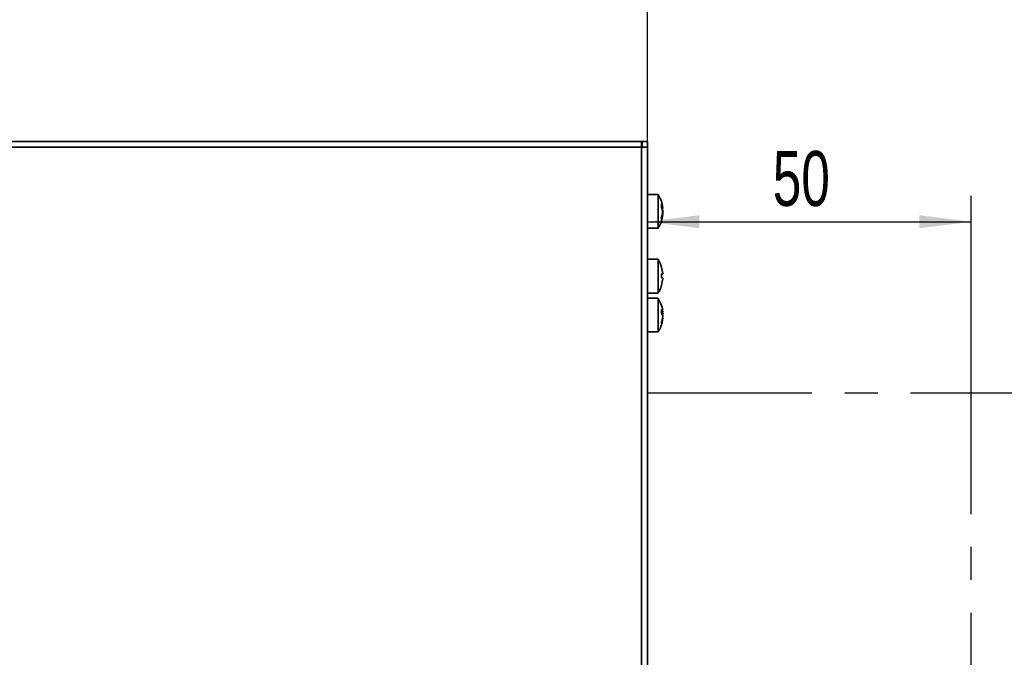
# Model space of a CAD drawing. Header units: millimetres. Extents: x 0 to 420, y 0 to 297.
# Tile 17 of 126: x 155 to 231, y 148 to 197. Entities that reach past the tile are written whole.
import ezdxf

# ---------------------------------------------------------------- set-up
doc = ezdxf.new("R2010")
doc.units = ezdxf.units.MM
doc.linetypes.add('CENTERX2', pattern=[20.32, 12.7, -2.54, 2.54, -2.54])
doc.layers.add('标注层', color=150, linetype='Continuous')
doc.styles.add('SLDTEXTSTYLE2', font='TXT', dxfattribs={"width": 0.7})
doc.dimstyles.new('SLDDIMSTYLE0', dxfattribs={"dimtxt": 4.850694, "dimasz": 4, "dimexe": 0, "dimexo": 0.0625, "dimgap": 1.212674, "dimtad": 2, "dimlfac": 2, "dimrnd": 1e-09, "dimzin": 12, "dimdsep": 46, "dimtxsty": 'SLDTEXTSTYLE2', "dimsah": 1, "dimcen": 0.09, "dimadec": 0, "dimazin": 3, "dimtfac": 1, "dimtdec": 3, "dimtofl": 0, "dimtmove": 0, "dimatfit": 3, "dimfxl": 1, "dimfrac": 2, "dimtolj": 1, "dimtzin": 12, "dimarcsym": 0})

# ---------------------------------------------------------------- blocks, each defined once
blk = doc.blocks.new('_D_2')
at = {"layer": '标注层'}
for p, q in [((81.402, 187.782), (81.402, 205.782)), ((203.902, 187.782), (203.902, 205.782)), ((81.402, 203.782), (203.902, 203.782))]:
    blk.add_line(p, q, dxfattribs=at)
for points in [[(81.402, 203.782), (85.402, 203.282), (85.402, 204.282)], [(203.902, 203.782), (199.902, 204.282), (199.902, 203.282)]]:
    blk.add_solid(points, dxfattribs=at)
at = {"layer": '标注层', "insert": (138.419, 209.239), "char_height": 4.2333, "attachment_point": 1, "style": 'SLDTEXTSTYLE2'}
blk.add_mtext('245', dxfattribs=at)
blk = doc.blocks.new('_D_5')
at = {"layer": '标注层'}
for p, q in [((203.902, 168.382), (203.902, 183.582)), ((228.902, 168.382), (228.902, 183.582)), ((203.902, 181.582), (228.902, 181.582))]:
    blk.add_line(p, q, dxfattribs=at)
for points in [[(203.902, 181.582), (207.902, 181.082), (207.902, 182.082)], [(228.902, 181.582), (224.902, 182.082), (224.902, 181.082)]]:
    blk.add_solid(points, dxfattribs=at)
at = {"layer": '标注层', "insert": (213.58, 187.039), "char_height": 4.2333, "attachment_point": 1, "style": 'SLDTEXTSTYLE2'}
blk.add_mtext('50', dxfattribs=at)
blk = doc.blocks.new('_D_6')
at = {"layer": '标注层'}
for p, q in [((228.902, 168.382), (249.252, 168.382)), ((247.252, 118.382), (247.252, 168.382)), ((228.902, 118.382), (249.252, 118.382))]:
    blk.add_line(p, q, dxfattribs=at)
for points in [[(247.252, 168.382), (246.752, 164.382), (247.752, 164.382)], [(247.252, 118.382), (247.752, 122.382), (246.752, 122.382)]]:
    blk.add_solid(points, dxfattribs=at)
at = {"layer": '标注层', "insert": (241.795, 139.148), "char_height": 4.2333, "attachment_point": 1, "rotation": 90, "style": 'SLDTEXTSTYLE2'}
blk.add_mtext('100', dxfattribs=at)

msp = doc.modelspace()

# ---------------------------------------------------------------- linework, layer by layer
at = {"color": 7, "linetype": 'Continuous', "lineweight": 35}
for p, q in [((203.4519, 187.7818), (81.8519, 187.7818)), ((203.4519, 187.7818), (203.4519, 187.3318)), ((203.5019, 187.7818), (203.4519, 187.7818)), ((203.5019, 187.7818), (203.9019, 187.7818)), ((203.5019, 187.7818), (203.5019, 187.3318)), ((203.9019, 187.3318), (203.9019, 187.7818)), ((203.4519, 187.3318), (81.8519, 187.3318)), ((203.5019, 187.3818), (203.4519, 187.3818)), ((203.4519, 104.2818), (203.4519, 187.3318)), ((203.9019, 187.3318), (203.4519, 187.3318)), ((203.9019, 104.2818), (203.9019, 187.3318)), ((204.7373, 183.6817), (203.9019, 183.6817)), ((204.9998, 182.9378), (205.0793, 182.6885)), ((204.9998, 182.9378), (204.9998, 182.7066)), ((205.0793, 182.4574), (204.9998, 182.7066)), ((205.0165, 182.6541), (205.0863, 182.6541)), ((205.0574, 182.6291), (205.0849, 182.6291)), ((204.9998, 181.9449), (204.9998, 181.7537)), ((205.0863, 182.1094), (205.0513, 182.1094)), ((205.0849, 182.1344), (205.0741, 182.1344)), ((203.9019, 181.0818), (204.7373, 181.0818)), ((204.7373, 178.6817), (203.9019, 178.6817)), ((204.9998, 178.0737), (204.9998, 178.0796)), ((205.0793, 177.689), (204.9998, 178.0796)), ((204.9998, 177.5669), (204.9998, 177.2673)), ((204.9998, 177.5467), (205.0801, 177.5467)), ((205.0793, 177.5162), (204.9998, 177.5162)), ((204.9998, 176.6993), (205.0793, 177.0898)), ((204.9998, 176.6993), (204.9998, 176.6898)), ((203.9019, 176.0817), (204.7373, 176.0817)), ((204.7373, 175.6817), (203.9019, 175.6817)), ((204.9998, 175.0399), (204.9998, 175.0678)), ((204.9998, 174.8222), (205.0793, 174.6491)), ((204.9998, 174.8222), (204.9998, 174.5532)), ((204.9998, 174.6336), (205.0852, 174.6336)), ((205.0793, 174.3801), (204.9998, 174.5532)), ((205.0852, 174.1299), (205.072, 174.1299)), ((204.9998, 173.8285), (204.9998, 173.6957)), ((203.9019, 173.0817), (204.7373, 173.0817))]:
    msp.add_line(p, q, dxfattribs=at)
at = {"color": 8, "linetype": 'Continuous', "lineweight": 35}
for p, q in [((205.0056, 182.6885), (205.0793, 182.6885)), ((205.0541, 182.6427), (205.0793, 182.6427)), ((205.0655, 182.5925), (205.0793, 182.5925)), ((205.0793, 182.055), (205.0364, 182.055)), ((204.9998, 177.5469), (205.0793, 177.5469)), ((204.9998, 174.6491), (205.0793, 174.6491)), ((204.9998, 174.5843), (205.0793, 174.5843))]:
    msp.add_line(p, q, dxfattribs=at)
at = {"color": 7, "linetype": 'CENTERX2'}
for p, q in [((203.9019, 118.3818), (203.9019, 168.3818)), ((203.9019, 168.3818), (228.9019, 168.3818)), ((228.9019, 118.3818), (228.9019, 168.3818))]:
    msp.add_line(p, q, dxfattribs=at)
at = {"color": 7, "linetype": 'Continuous', "lineweight": 35, "flags": 128}
for points in [[(205.0706, 182.651), (205.0728, 182.6376), (205.0793, 182.5925)], [(205.0698, 182.1072), (205.0728, 182.1259), (205.0793, 182.171)], [(205.0713, 182.1286), (205.0728, 182.1376), (205.0793, 182.1818)], [(205.072, 174.6336), (205.0728, 174.6287), (205.0793, 174.5843)]]:
    msp.add_lwpolyline(points, dxfattribs=at)
at = {"color": 7, "linetype": 'Continuous', "lineweight": 35}
for centre, radius, start, end in [((203.5744, 182.2804), 1.5234, 8.945377, 15.562329), ((203.5543, 182.4873), 1.5439, 339.429219, 351.013947), ((203.5542, 182.2962), 1.5441, 339.429528, 351.012939), ((204.9396, 177.1601), 0.4113, 70.139672, 81.579372), ((204.9398, 177.9022), 0.4104, 278.403778, 289.867078), ((204.9396, 176.8603), 0.4114, 70.14709, 81.582054), ((203.0615, 174.4523), 2.0361, 342.161178, 352.291515), ((203.0615, 174.3195), 2.0361, 342.161178, 352.291515)]:
    msp.add_arc(centre, radius, start, end, dxfattribs=at)
for points, knots in [([(205.074, 182.7071), (205.0728, 182.732), (205.0634, 182.9319), (204.957, 183.2689), (204.8042, 183.5498), (204.735, 183.6771)], [0, 0, 0, 0, 0.0722129, 0.579695, 1, 1, 1, 1]), ([(204.7373, 183.6783), (204.7373, 183.6667), (204.7373, 183.6428), (204.7373, 183.4277), (204.7373, 183.1028), (204.7373, 182.6936), (204.7373, 182.2498), (204.7373, 181.8214), (204.7373, 181.4536), (204.7373, 181.2001), (204.7373, 181.0771), (204.7373, 181.0942), (204.7373, 181.0988)], [0, 0, 0, 0, 0.1020508, 0.2094373, 0.3168241, 0.4242114, 0.5315977, 0.6389841, 0.7463698, 0.8537566, 0.9611432, 1, 1, 1, 1]), ([(205.0793, 182.7085), (205.0812, 182.6964), (205.0847, 182.6734), (205.0858, 182.6638), (205.0864, 182.6593)], [0, 0, 0, 0, 0.5277185, 1, 1, 1, 1]), ([(205.0863, 182.6561), (205.0863, 182.6556), (205.0863, 182.6537), (205.0837, 182.6657), (205.0806, 182.6818), (205.0793, 182.6885)], [0, 0, 0, 0, 0.17982423, 0.65952589, 1, 1, 1, 1]), ([(205.0849, 182.6312), (205.0843, 182.6308), (205.0832, 182.6301), (205.0807, 182.6382), (205.0793, 182.6427)], [0, 0, 0, 0, 0.4509181, 1, 1, 1, 1]), ([(205.0793, 182.3061), (205.0811, 182.318), (205.0848, 182.3418), (205.0871, 182.3901), (205.0866, 182.4405), (205.0838, 182.4848), (205.0806, 182.5078), (205.0793, 182.5173)], [0, 0, 0, 0, 0.2134966, 0.4270749, 0.6389644, 0.8501238, 1, 1, 1, 1]), ([(205.0793, 182.4574), (205.0811, 182.4455), (205.0848, 182.4217), (205.0871, 182.3734), (205.0866, 182.323), (205.0838, 182.2787), (205.0806, 182.2557), (205.0793, 182.2462)], [0, 0, 0, 0, 0.2134968, 0.42707539, 0.63896517, 0.85012359, 1, 1, 1, 1]), ([(205.0863, 182.6495), (205.0864, 182.6482), (205.0874, 182.6366), (205.0867, 182.6334), (205.0862, 182.6306)], [0, 0, 0, 0, 0.1163813, 1, 1, 1, 1]), ([(204.7355, 181.0999), (204.7804, 181.1717), (204.9112, 181.3809), (205.0316, 181.7236), (205.0626, 181.9944), (205.0752, 182.1042)], [0, 0, 0, 0, 0.2371199, 0.6905867, 1, 1, 1, 1]), ([(205.0793, 182.3697), (205.0811, 182.3613), (205.0848, 182.3444), (205.0871, 182.3026), (205.0866, 182.2545), (205.0838, 182.2084), (205.0806, 182.182), (205.0793, 182.171)], [0, 0, 0, 0, 0.2134914, 0.4270844, 0.6389657, 0.8501262, 1, 1, 1, 1]), ([(205.0793, 182.055), (205.0811, 182.0667), (205.0847, 182.0901), (205.087, 182.1078), (205.0865, 182.1075), (205.0863, 182.1074)], [0, 0, 0, 0, 0.3813806, 0.762896, 1, 1, 1, 1]), ([(205.0859, 182.1094), (205.0862, 182.1123), (205.0873, 182.1256), (205.087, 182.1343), (205.0853, 182.1328), (205.0849, 182.1323)], [0, 0, 0, 0, 0.1688166, 0.7559585, 1, 1, 1, 1]), ([(204.9912, 178.0713), (204.9726, 178.1486), (204.9211, 178.3624), (204.8068, 178.5514), (204.7338, 178.6721)], [0, 0, 0, 0, 0.36145151, 1, 1, 1, 1]), ([(204.7373, 178.6739), (204.7373, 178.6659), (204.7373, 178.6489), (204.7373, 178.4466), (204.7373, 178.1296), (204.7373, 177.7748), (204.7373, 177.5391), (204.7373, 177.4483)], [0, 0, 0, 0, 0.1949498, 0.4169781, 0.6390078, 0.8610365, 1, 1, 1, 1]), ([(204.7373, 177.4483), (204.7373, 177.3016), (204.7373, 177.0083), (204.7373, 176.6073), (204.7373, 176.2985), (204.7373, 176.1087), (204.7373, 176.0981), (204.7373, 176.0933)], [0, 0, 0, 0, 0.2081123, 0.4162229, 0.6243339, 0.8324448, 1, 1, 1, 1]), ([(205.0793, 177.689), (205.0811, 177.6724), (205.0848, 177.6392), (205.0871, 177.5958), (205.0866, 177.5639), (205.0838, 177.5476), (205.0806, 177.5471), (205.0793, 177.5469)], [0, 0, 0, 0, 0.2135098, 0.4270663, 0.6389592, 0.8501143, 1, 1, 1, 1]), ([(205.0793, 177.5162), (205.0811, 177.5188), (205.0847, 177.5239), (205.087, 177.5472), (205.0865, 177.5693), (205.0863, 177.5778)], [0, 0, 0, 0, 0.3808773, 0.761898, 1, 1, 1, 1]), ([(205.0793, 177.2473), (205.0811, 177.2448), (205.0848, 177.2399), (205.0871, 177.2121), (205.0866, 177.1729), (205.0838, 177.1298), (205.0806, 177.1015), (205.0793, 177.0898)], [0, 0, 0, 0, 0.2135045, 0.4270806, 0.6389682, 0.8501183, 1, 1, 1, 1]), ([(205.0793, 177.0745), (205.0811, 177.091), (205.0847, 177.124), (205.087, 177.1634), (205.0865, 177.1795), (205.0863, 177.1857)], [0, 0, 0, 0, 0.3809129, 0.7619108, 1, 1, 1, 1]), ([(204.7312, 176.0971), (204.7748, 176.1623), (204.8963, 176.3444), (204.9572, 176.5556), (204.9962, 176.6911)], [0, 0, 0, 0, 0.3585637, 1, 1, 1, 1]), ([(204.7373, 175.6647), (204.7373, 175.6656), (204.7373, 175.6677), (204.7373, 175.5051), (204.7373, 175.2158), (204.7373, 174.8266), (204.7373, 174.3887), (204.7373, 173.95), (204.7373, 173.5586), (204.7373, 173.2655), (204.7373, 173.0981), (204.7373, 173.0981), (204.7373, 173.0981)], [0, 0, 0, 0, 0.0687058, 0.176122, 0.2835383, 0.3909545, 0.4983717, 0.6057872, 0.7132047, 0.820621, 0.9280373, 1, 1, 1, 1]), ([(205.0774, 174.7212), (205.0772, 174.7256), (205.0705, 174.9057), (204.9682, 175.2354), (204.8157, 175.5295), (204.7439, 175.6679)], [0, 0, 0, 0, 0.0130082, 0.5355909, 1, 1, 1, 1]), ([(204.7355, 173.0991), (204.7756, 173.1622), (204.9011, 173.3594), (205.0208, 173.6875), (205.0561, 173.9541), (205.0705, 174.0629)], [0, 0, 0, 0, 0.2174024, 0.6804431, 1, 1, 1, 1]), ([(205.0793, 174.7172), (205.0811, 174.7029), (205.0847, 174.6745), (205.0872, 174.6448), (205.0865, 174.6379), (205.0862, 174.6344)], [0, 0, 0, 0, 0.3341593, 0.668389, 1, 1, 1, 1]), ([(205.0852, 174.6354), (205.0845, 174.6353), (205.0833, 174.6351), (205.0806, 174.6443), (205.0793, 174.6491)], [0, 0, 0, 0, 0.4880605, 1, 1, 1, 1]), ([(205.0793, 174.3834), (205.0811, 174.3923), (205.0848, 174.41), (205.0871, 174.4527), (205.0866, 174.5014), (205.0838, 174.5474), (205.0806, 174.5735), (205.0793, 174.5843)], [0, 0, 0, 0, 0.2134981, 0.4270563, 0.6389538, 0.8501059, 1, 1, 1, 1]), ([(205.0793, 174.3801), (205.0811, 174.3712), (205.0848, 174.3535), (205.0871, 174.3108), (205.0866, 174.2621), (205.0838, 174.2161), (205.0806, 174.19), (205.0793, 174.1792)], [0, 0, 0, 0, 0.2134788, 0.4270685, 0.6389737, 0.8501317, 1, 1, 1, 1]), ([(205.0793, 174.0463), (205.0811, 174.0607), (205.0848, 174.0894), (205.087, 174.1172), (205.0871, 174.1307), (205.0855, 174.1286), (205.0852, 174.1281)], [0, 0, 0, 0, 0.3018712, 0.6038677, 0.9034728, 1, 1, 1, 1])]:
    msp.add_open_spline(points, degree=3, knots=knots, dxfattribs=at)

# ---------------------------------------------------------------- dimensions: what is measured, and where the dimension line sits
at = {"layer": '标注层'}
for base, p1, p2, angle, picture, middle in [((203.9019, 203.7818), (81.4019, 187.7818), (203.9019, 187.7818), 0, '_D_2', (142.6519, 203.7818)), ((247.2516, 168.3818), (228.9019, 118.3818), (228.9019, 168.3818), 90, '_D_6', (247.2516, 143.3818))]:
    dim = msp.add_linear_dim(base=base, p1=p1, p2=p2, angle=angle, dimstyle='SLDDIMSTYLE0', dxfattribs=at)
    dim.commit()
    dim.dimension.update_dxf_attribs({"geometry": picture, "text_midpoint": middle, "dimtype": 160})
dim = msp.add_linear_dim(base=(228.9019, 181.5815), p1=(203.9019, 168.3818), p2=(228.9019, 168.3818), dimstyle='SLDDIMSTYLE0', dxfattribs=at)
dim.commit()
dim.dimension.update_dxf_attribs({"geometry": '_D_5', "text_midpoint": (216.4019, 181.5815), "dimtype": 160})

doc.saveas('drawing.dxf')
